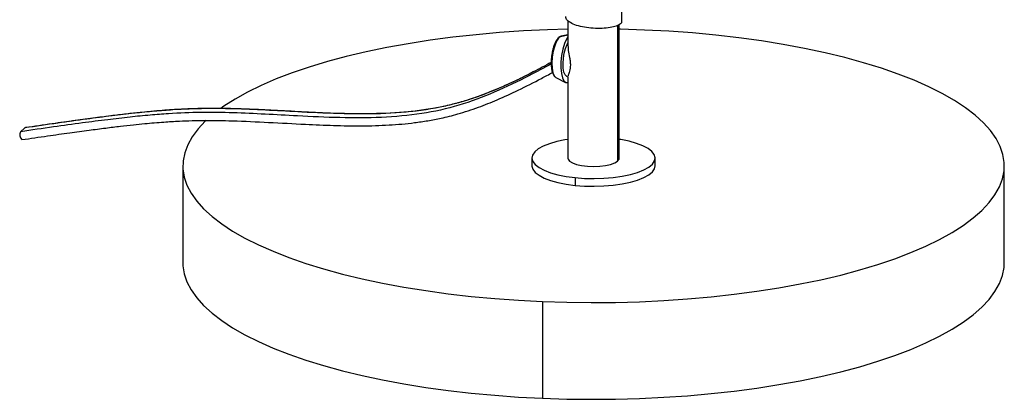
# Paper-space layout '_Dimétrica' of a CAD drawing. Header units: millimetres. Extents: x -180 to 180, y -59 to 416.
# Tile 1 of 3: x -140 to 100, y -59 to 34. Entities that reach past the tile are written whole.
import ezdxf

# ---------------------------------------------------------------- set-up
doc = ezdxf.new("R2010")
doc.units = ezdxf.units.MM

psp = doc.layouts.new('_Dimétrica')

# ---------------------------------------------------------------- linework, layer by layer
at = {"color": 7, "linetype": 'Continuous', "lineweight": 25}
for p, q in [((6.85, 33.25), (6.85, 35.61)), ((-6.25, 33.5), (-6.25, 27.27)), ((6.25, 0), (6.25, 32.51)), ((-7.9, 29.68), (-8.02, 29.64)), ((-6.25, 30.05), (-7.9, 29.68)), ((-9.22, 19.64), (-9.17, 19.61)), ((-9.17, 19.61), (-6.82, 18.42)), ((-6.41, 19.84), (-6.25, 19.82)), ((-6.25, 19.87), (-6.25, 0)), ((-139.5, 6.42), (-138.44, 7.35)), ((15, -1.89), (15, 0)), ((-100, -1.89), (-100, -25.46)), ((-15, 0), (-15, -1.89)), ((100, -25.46), (100, -1.89)), ((-4.46, -4.77), (-4.46, -6.66)), ((-12.43, -34.96), (-12.43, -58.53))]:
    psp.add_line(p, q, dxfattribs=at)
at = {"color": 8, "linetype": 'Continuous', "lineweight": 25}
for p, q in [((5.85, 32.34), (5.85, -0.74)), ((-8.02, 29.64), (-6.25, 30.03))]:
    psp.add_line(p, q, dxfattribs=at)
at = {"color": 7, "linetype": 'Continuous', "lineweight": 25, "flags": 128}
for points in [[(-6.25, 31.38), (-11.22, 31.24), (-17.09, 30.96), (-22.9, 30.56), (-28.62, 30.05), (-34.25, 29.43), (-39.75, 28.7), (-45.12, 27.86), (-50.33, 26.92), (-55.36, 25.87), (-60.2, 24.73), (-64.82, 23.5), (-69.22, 22.17), (-73.37, 20.76), (-77.27, 19.27), (-80.89, 17.71), (-84.23, 16.08), (-87.28, 14.38), (-90.02, 12.63), (-90.78, 12.09)], [(-12.43, -34.96), (-6.53, -35.15), (-0.61, -35.22), (5.32, -35.17), (11.22, -35.01), (17.09, -34.73), (22.9, -34.33), (28.62, -33.82), (34.25, -33.2), (39.75, -32.47), (45.12, -31.63), (50.33, -30.69), (55.36, -29.65), (60.2, -28.5), (64.82, -27.27), (69.22, -25.94), (73.37, -24.53), (77.27, -23.05), (80.89, -21.48), (84.23, -19.85), (87.28, -18.16), (90.02, -16.4), (92.44, -14.6), (94.54, -12.75), (96.3, -10.87), (97.73, -8.95), (98.81, -7.01), (99.55, -5.05), (99.94, -3.08), (99.97, -1.1), (99.66, 0.87), (98.99, 2.84), (97.98, 4.78), (96.62, 6.7), (94.93, 8.6), (92.9, 10.45), (90.54, 12.27), (87.87, 14.03), (84.88, 15.74), (81.6, 17.38), (78.03, 18.96), (74.19, 20.46), (70.09, 21.89), (65.74, 23.23), (61.16, 24.49), (56.37, 25.65), (51.38, 26.71), (46.2, 27.68), (40.87, 28.54), (35.39, 29.29), (29.79, 29.93), (24.08, 30.47), (18.29, 30.89), (12.43, 31.19)], [(12.43, 31.19), (6.53, 31.38), (6.25, 31.38)], [(-6.25, 29.5), (-6.57, 28.98), (-7.06, 27.87), (-7.47, 26.51), (-7.77, 25), (-7.94, 23.44), (-7.96, 21.95), (-7.84, 20.61), (-7.58, 19.53), (-7.21, 18.77), (-6.74, 18.39), (-6.21, 18.41)], [(-6.41, 19.84), (-6.55, 19.88), (-6.93, 20.24), (-7.21, 20.92), (-7.39, 21.88), (-7.44, 23.04), (-7.36, 24.3), (-7.16, 25.55), (-6.85, 26.71), (-6.46, 27.68), (-6.25, 28.05)], [(-138.44, 7.35), (-138.28, 7.4), (-138.28, 7.4)], [(-94.33, 9.18), (-94.54, 8.98), (-96.3, 7.1), (-97.73, 5.18), (-98.81, 3.24), (-99.55, 1.28), (-99.94, -0.7), (-99.97, -2.67), (-99.66, -4.64), (-98.99, -6.61), (-97.98, -8.55), (-96.62, -10.48), (-94.93, -12.37), (-92.9, -14.22), (-90.54, -16.04), (-87.87, -17.8), (-84.88, -19.51), (-81.6, -21.15), (-78.03, -22.73), (-74.19, -24.23), (-70.09, -25.66), (-65.74, -27), (-61.16, -28.26), (-56.37, -29.42), (-51.38, -30.48), (-46.2, -31.45), (-40.87, -32.31), (-35.39, -33.06), (-29.79, -33.71), (-24.08, -34.24), (-18.29, -34.66), (-12.43, -34.96)], [(-6.25, 4.55), (-6.97, 4.43), (-8.96, 4.01), (-10.73, 3.49), (-12.24, 2.89), (-13.45, 2.22), (-14.32, 1.49), (-14.84, 0.72), (-15, -0.06), (-14.79, -0.84), (-14.21, -1.6), (-13.28, -2.32), (-12.03, -2.99), (-10.48, -3.58), (-8.67, -4.08), (-6.65, -4.48), (-4.46, -4.77)], [(-4.46, -4.77), (-2.17, -4.95), (0.18, -5), (2.53, -4.93), (4.81, -4.74), (6.97, -4.43), (8.96, -4.01), (10.73, -3.49), (12.24, -2.89), (13.45, -2.22), (14.32, -1.49), (14.84, -0.72), (15, 0.06), (14.79, 0.84), (14.21, 1.6), (13.28, 2.32), (12.03, 2.99), (10.48, 3.58), (8.67, 4.08), (6.65, 4.48), (6.25, 4.55)], [(-15, -1.89), (-15, -1.95), (-14.79, -2.73), (-14.21, -3.49), (-13.28, -4.21), (-12.03, -4.87), (-10.48, -5.46), (-8.67, -5.97), (-6.65, -6.37), (-4.46, -6.66)], [(-6.25, 0), (-6.2, -0.25), (-5.84, -0.74), (-5.14, -1.19), (-4.14, -1.56), (-2.9, -1.85), (-1.49, -2.02), (0.01, -2.08), (1.5, -2.02), (2.91, -1.84), (4.15, -1.56), (5.15, -1.18), (5.85, -0.74)], [(-4.46, -6.66), (-2.17, -6.83), (0.18, -6.89), (2.53, -6.81), (4.81, -6.62), (6.97, -6.31), (8.96, -5.89), (10.73, -5.38), (12.24, -4.78), (13.45, -4.1), (14.32, -3.37), (14.84, -2.61), (15, -1.89)], [(5.85, -0.74), (6.21, -0.25), (6.25, 0)], [(-100, -25.46), (-99.97, -26.24), (-99.66, -28.21), (-98.99, -30.18), (-97.98, -32.12), (-96.62, -34.05), (-94.93, -35.94), (-92.9, -37.8), (-90.54, -39.61), (-87.87, -41.37), (-84.88, -43.08), (-81.6, -44.72), (-78.03, -46.3), (-74.19, -47.81), (-70.09, -49.23), (-65.74, -50.57), (-61.16, -51.83), (-56.37, -52.99), (-51.38, -54.05), (-46.2, -55.02), (-40.87, -55.88), (-35.39, -56.63), (-29.79, -57.28), (-24.08, -57.81), (-18.29, -58.23), (-12.43, -58.53)], [(-12.43, -58.53), (-6.53, -58.72), (-0.61, -58.79), (5.32, -58.74), (11.22, -58.58), (17.09, -58.3), (22.9, -57.9), (28.62, -57.39), (34.25, -56.77), (39.75, -56.04), (45.12, -55.2), (50.33, -54.26), (55.36, -53.22), (60.2, -52.07), (64.82, -50.84), (69.22, -49.51), (73.37, -48.1), (77.27, -46.62), (80.89, -45.05), (84.23, -43.42), (87.28, -41.73), (90.02, -39.97), (92.44, -38.17), (94.54, -36.32), (96.3, -34.44), (97.73, -32.52), (98.81, -30.58), (99.55, -28.62), (99.94, -26.65), (100, -25.46)]]:
    psp.add_lwpolyline(points, dxfattribs=at)
at = {"color": 8, "linetype": 'Continuous', "lineweight": 25, "flags": 128}
psp.add_lwpolyline([(-8.02, 29.64), (-8.53, 29.23), (-9.03, 28.45), (-9.47, 27.35), (-9.82, 26.04), (-10.05, 24.61), (-10.14, 23.18), (-10.08, 21.86), (-9.88, 20.77), (-9.56, 20), (-9.22, 19.64)], dxfattribs=at)
at = {"color": 7, "linetype": 'Continuous', "lineweight": 25}
psp.add_arc((-138.25, 5.64), 1.47, 148.0708, 231.3826, dxfattribs=at)
for points, knots in [([(6.8, 33.25), (6.81, 33.21), (6.92, 32.97), (6.42, 32.53), (5.31, 32.04), (3.62, 31.68), (1.58, 31.53), (-0.64, 31.62), (-2.78, 31.92), (-4.65, 32.45), (-6.02, 33.16), (-6.78, 33.88), (-6.78, 34.34), (-6.77, 34.52)], [0, 0, 0, 0, 0.019949, 0.123215, 0.226065, 0.324931, 0.427342, 0.530857, 0.630405, 0.731559, 0.835311, 0.936332, 1, 1, 1, 1]), ([(-8.09, 29.62), (-8.21, 29.56), (-8.51, 29.4), (-8.93, 28.92), (-9.37, 28.14), (-9.76, 27.11), (-10.04, 26.05), (-10.14, 25.35), (-10.18, 25.06)], [0, 0, 0, 0, 0.106519, 0.280222, 0.477736, 0.675244, 0.868679, 1, 1, 1, 1]), ([(-6.21, 27.2), (-6.2, 26.88), (-6.19, 26.09), (-5.89, 24.79), (-5.68, 23.57), (-5.66, 22.98), (-5.65, 22.68)], [0, 0, 0, 0, 0.260101, 0.629469, 0.814613, 1, 1, 1, 1]), ([(-10.18, 25.06), (-10.2, 24.94), (-10.29, 24.4), (-10.34, 23.43), (-10.31, 22.25), (-10.16, 21.21), (-9.89, 20.4), (-9.6, 19.88), (-9.32, 19.73), (-9.23, 19.68)], [0, 0, 0, 0, 0.055116, 0.229806, 0.405018, 0.581873, 0.762594, 0.92646, 1, 1, 1, 1]), ([(-5.65, 22.68), (-5.66, 22.4), (-5.68, 21.83), (-5.89, 20.93), (-6.17, 20.23), (-6.19, 20.07), (-6.19, 20.02)], [0, 0, 0, 0, 0.200901, 0.401936, 0.801289, 1, 1, 1, 1]), ([(-139.17, 4.49), (-137.09, 4.79), (-133.21, 5.36), (-127.77, 6.12), (-123.05, 6.77), (-118.94, 7.3), (-115.34, 7.74), (-112.17, 8.09), (-108.65, 8.45), (-104.92, 8.76), (-101.07, 9), (-97.74, 9.12), (-94.57, 9.17), (-91.3, 9.16), (-86.13, 9.04), (-79.05, 8.71), (-70.84, 8.24), (-63.29, 7.91), (-56.5, 7.8), (-49.92, 7.98), (-44.54, 8.46), (-40.34, 9.07), (-36.82, 9.74), (-32.69, 10.78), (-28.12, 12.29), (-23.22, 14.25), (-18.11, 16.62), (-13.65, 18.88), (-10.9, 20.36), (-10.01, 20.84)], [0, 0, 0, 0, 0.04802, 0.089493, 0.125422, 0.156674, 0.18399, 0.207999, 0.229228, 0.264373, 0.292892, 0.316498, 0.339631, 0.364102, 0.389991, 0.455467, 0.522343, 0.573252, 0.624097, 0.674426, 0.721552, 0.746366, 0.771306, 0.803588, 0.844479, 0.88279, 0.926662, 0.976131, 1, 1, 1, 1]), ([(-14.47, 21.09), (-15.99, 20.32), (-19.16, 18.7), (-23.79, 16.63), (-28.06, 14.97), (-31.74, 13.77), (-35.18, 12.84), (-40.3, 11.78), (-47.29, 10.95), (-56.16, 10.69), (-64.4, 10.91), (-71.88, 11.29), (-78.35, 11.65), (-84.27, 11.93), (-88.93, 12.06), (-92.71, 12.1), (-96.07, 12.06), (-100.01, 11.92), (-103.73, 11.69), (-107.13, 11.41), (-110.1, 11.12), (-113.44, 10.76), (-117.21, 10.31), (-121.51, 9.76), (-126.43, 9.1), (-132.09, 8.3), (-136.12, 7.72), (-138.28, 7.4)], [0, 0, 0, 0, 0.041912, 0.087659, 0.124553, 0.153811, 0.182145, 0.210911, 0.279978, 0.350017, 0.420448, 0.473378, 0.525389, 0.571846, 0.612272, 0.634545, 0.660764, 0.691415, 0.727887, 0.749, 0.772547, 0.799021, 0.829013, 0.863223, 0.902467, 0.947696, 1, 1, 1, 1])]:
    psp.add_open_spline(points, degree=3, knots=knots, dxfattribs=at)
at = {"color": 8, "linetype": 'Continuous', "lineweight": 25}
for points, knots in [([(-10.31, 22.93), (-12.11, 21.96), (-16.65, 19.51), (-24.06, 15.95), (-32.7, 12.65), (-41.94, 10.61), (-51.67, 9.77), (-61.82, 9.76), (-71.27, 10.2), (-79.95, 10.69), (-87.77, 11.05), (-95.63, 11.17), (-102.35, 10.91), (-108.1, 10.46), (-113.04, 9.97), (-118.54, 9.32), (-124.75, 8.52), (-131.82, 7.54), (-136.83, 6.81), (-139.5, 6.42)], [0, 0, 0, 0, 0.0480731, 0.12094, 0.1924274, 0.2630504, 0.3376674, 0.4135364, 0.490545, 0.5487462, 0.6070447, 0.6652218, 0.7247025, 0.7585678, 0.7957562, 0.8373842, 0.8845633, 0.9384005, 1, 1, 1, 1]), ([(-10.32, 23.29), (-11.77, 22.52), (-15.95, 20.27), (-23, 16.88), (-31.64, 13.59), (-40.87, 11.55), (-50.61, 10.71), (-60.76, 10.7), (-70.21, 11.14), (-78.89, 11.63), (-86.71, 11.99), (-94.57, 12.1), (-101.29, 11.84), (-107.04, 11.4), (-111.98, 10.91), (-117.48, 10.26), (-123.69, 9.45), (-130.76, 8.47), (-135.77, 7.74), (-138.44, 7.35)], [0, 0, 0, 0, 0.038964, 0.112528, 0.184699, 0.255998, 0.331329, 0.407924, 0.48567, 0.544428, 0.603284, 0.662018, 0.722068, 0.756258, 0.793802, 0.835828, 0.883459, 0.937811, 1, 1, 1, 1])]:
    psp.add_open_spline(points, degree=3, knots=knots, dxfattribs=at)

doc.saveas('drawing.dxf')
